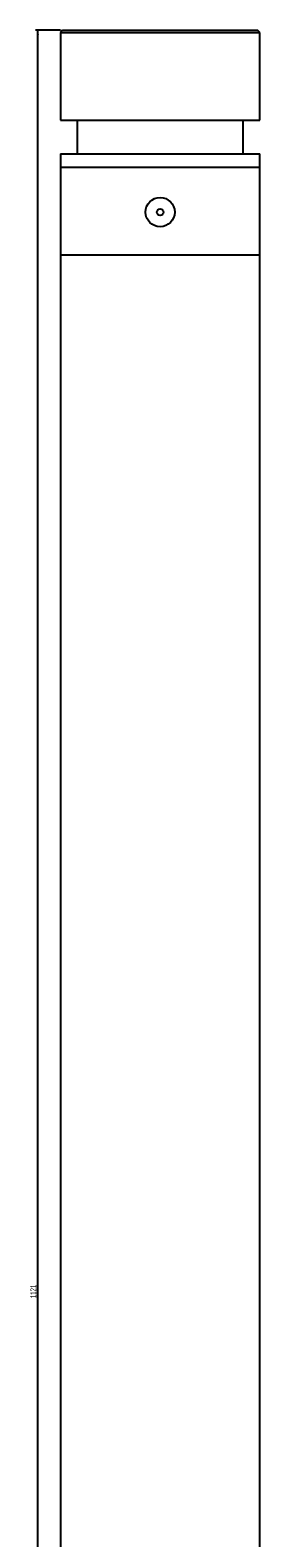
# Model space of a CAD drawing. Header units: millimetres. Extents: x 27 to 158, y 27 to 1369.
# Tile 3 of 3: x 43 to 145, y 698 to 1369. Entities that reach past the tile are written whole.
import ezdxf

# ---------------------------------------------------------------- set-up
doc = ezdxf.new("R2010")
doc.units = ezdxf.units.MM
doc.layers.add('FORMAT', color=7, linetype='Continuous')
doc.styles.add('SLDTEXTSTYLE1', font='TXT', dxfattribs={"width": 0.605})
doc.dimstyles.new('SLDDIMSTYLE0', dxfattribs={"dimtxt": 2.568319, "dimasz": 2, "dimexe": 0, "dimexo": 0.0625, "dimgap": 0.64208, "dimtad": 1, "dimrnd": 1e-09, "dimzin": 12, "dimdsep": 46, "dimtxsty": 'SLDTEXTSTYLE1', "dimsah": 1, "dimcen": 0.09, "dimadec": 0, "dimazin": 3, "dimtfac": 1, "dimtofl": 0, "dimtmove": 0, "dimatfit": 3, "dimfxl": 0, "dimfrac": 2, "dimtolj": 1, "dimtzin": 12, "dimarcsym": 0})

# ---------------------------------------------------------------- blocks, each defined once
blk = doc.blocks.new('_D')
at = {"layer": 'FORMAT'}
for p, q in [((56.23, 1369.24), (45.23, 1369.24)), ((46.22, 248.24), (46.22, 1369.24)), ((55.23, 248.24), (45.23, 248.24))]:
    blk.add_line(p, q, dxfattribs=at)
for points in [[(46.22, 1369.24), (45.72, 1367.24), (46.72, 1367.24)], [(46.22, 248.24), (46.72, 250.24), (45.72, 250.24)]]:
    blk.add_solid(points, dxfattribs=at)
at = {"layer": 'FORMAT', "insert": (42.81, 804.82), "char_height": 2.646, "attachment_point": 1, "rotation": 90, "style": 'SLDTEXTSTYLE1'}
blk.add_mtext('1121', dxfattribs=at)

msp = doc.modelspace()

# ---------------------------------------------------------------- linework, layer by layer
at = {"color": 7, "linetype": 'Continuous', "lineweight": 25}
for p, q in [((57.223, 1369.244), (56.223, 1368.244)), ((57.223, 1369.244), (100.673, 1369.244)), ((100.673, 1369.244), (144.123, 1369.244)), ((145.123, 1368.244), (144.123, 1369.244)), ((56.223, 1368.244), (56.223, 1329.244)), ((56.223, 1368.244), (100.673, 1368.244)), ((100.673, 1368.244), (145.123, 1368.244)), ((145.123, 1329.244), (145.123, 1368.244)), ((56.223, 1329.244), (100.673, 1329.244)), ((63.673, 1329.244), (63.673, 1314.244)), ((100.673, 1329.244), (145.123, 1329.244)), ((137.673, 1314.244), (137.673, 1329.244)), ((56.223, 1314.244), (56.223, 1308.244)), ((56.223, 1314.244), (100.673, 1314.244)), ((100.673, 1314.244), (145.123, 1314.244)), ((145.123, 1308.244), (145.123, 1314.244)), ((56.223, 1308.244), (56.223, 1269.244)), ((56.223, 1308.244), (100.673, 1308.244)), ((100.673, 1308.244), (145.123, 1308.244)), ((145.123, 1269.244), (145.123, 1308.244)), ((56.223, 1269.244), (56.223, 248.244)), ((145.123, 248.244), (145.123, 1269.244))]:
    msp.add_line(p, q, dxfattribs=at)
at = {"color": 8, "linetype": 'Continuous', "lineweight": 25}
msp.add_line((56.223, 1269.244), (145.123, 1269.244), dxfattribs=at)
at = {"color": 7, "linetype": 'Continuous', "lineweight": 25}
for radius in [6.5, 1.5]:
    msp.add_circle((100.673, 1288.244), radius, dxfattribs=at)

# ---------------------------------------------------------------- dimensions: what is measured, and where the dimension line sits
at = {"layer": 'FORMAT'}
dim = msp.add_linear_dim(base=(46.223, 1369.244), p1=(56.223, 248.244), p2=(57.223, 1369.244), angle=90, dimstyle='SLDDIMSTYLE0', dxfattribs=at)
dim.commit()
dim.dimension.update_dxf_attribs({"geometry": '_D', "text_midpoint": (46.223, 808.744), "dimtype": 160})

doc.saveas('drawing.dxf')
